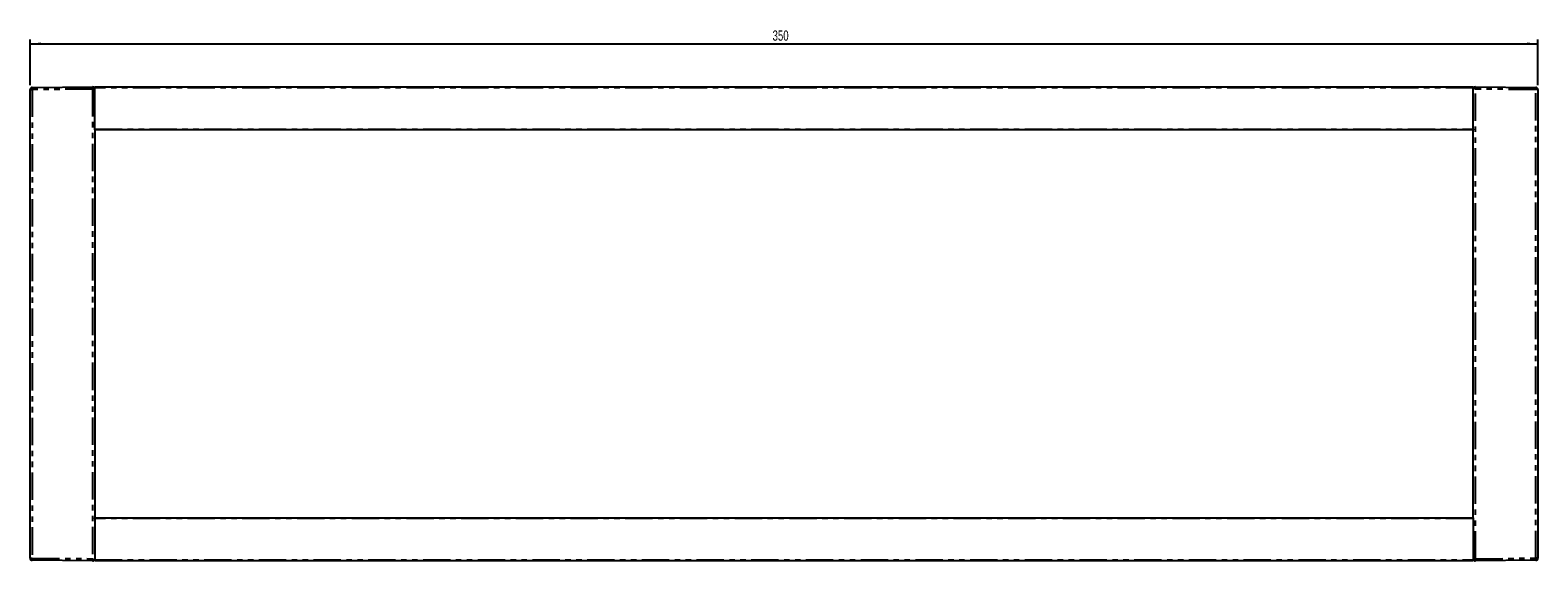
# Model space of a CAD drawing. Extents: x -427 to 307, y -45 to 546.
# Tile 2 of 4: x -427 to -77, y 423 to 546. Entities that reach past the tile are written whole.
import ezdxf
from ezdxf.enums import TextEntityAlignment as Align

# ---------------------------------------------------------------- set-up
doc = ezdxf.new("R2010")
doc.units = 0
doc.linetypes.add('PHANTOM', pattern=[12.7, 6.35, -1.27, 1.27, -1.27, 1.27, -1.27])
doc.layers.get('0').update_dxf_attribs({"linetype": 'CONTINUOUS'})
doc.dimstyles.new('SLDDIMSTYLE0', dxfattribs={"dimtxt": 2.311487, "dimasz": 2.5, "dimexe": 0, "dimexo": 0.0625, "dimgap": 0.577872, "dimtad": 1, "dimrnd": 1e-09, "dimzin": 12, "dimsah": 1, "dimcen": 0.09, "dimazin": 3, "dimtfac": 1, "dimtofl": 0, "dimtmove": 0, "dimatfit": 3})

# ---------------------------------------------------------------- blocks, each defined once
blk = doc.blocks.new('_D')
at = {"color": 7, "linetype": 'CONTINUOUS'}
for p, q in [((-426.87, 533.04), (-426.87, 543.67)), ((-426.87, 542.67), (-76.87, 542.67)), ((-76.87, 533.04), (-76.87, 543.67))]:
    blk.add_line(p, q, dxfattribs=at)
for points in [[(-426.87, 542.67), (-424.37, 542.36), (-424.37, 542.98)], [(-76.87, 542.67), (-79.37, 542.98), (-79.37, 542.36)]]:
    blk.add_solid(points, dxfattribs=at)
at = {"color": 7, "linetype": 'CONTINUOUS', "width": 0.7}
blk.add_text('350', height=2.381, dxfattribs=at).set_placement((-254.52, 542.67, 0.17), align=Align.BOTTOM_LEFT)

msp = doc.modelspace()

# ---------------------------------------------------------------- linework, layer by layer
at = {"color": 7, "linetype": 'CONTINUOUS'}
for p, q in [((-426.87, 423.287), (-426.87, 532.043)), ((-426.375, 532.543), (-412.37, 532.665)), ((-412.37, 532.165), (-412.017, 532.519)), ((-411.87, 532.465), (-411.87, 532.665)), ((-411.87, 532.665), (-91.87, 532.665)), ((-411.87, 522.865), (-411.87, 532.465)), ((-91.87, 532.665), (-91.87, 532.465)), ((-91.87, 522.865), (-91.87, 532.465)), ((-91.724, 532.519), (-91.37, 532.165)), ((-91.37, 532.665), (-77.366, 532.543)), ((-76.87, 532.043), (-76.87, 423.287)), ((-411.87, 522.665), (-411.87, 522.865)), ((-91.87, 522.665), (-411.87, 522.665)), ((-411.87, 522.665), (-411.87, 432.665)), ((-91.87, 522.865), (-91.87, 522.665)), ((-91.87, 432.665), (-91.87, 522.665)), ((-411.87, 432.465), (-411.87, 432.665)), ((-411.87, 432.665), (-91.87, 432.665)), ((-411.87, 432.465), (-411.87, 422.865)), ((-91.87, 432.665), (-91.87, 432.465)), ((-91.87, 432.465), (-91.87, 422.865)), ((-412.37, 422.665), (-426.375, 422.788)), ((-412.017, 422.812), (-412.37, 423.165)), ((-411.87, 422.665), (-411.87, 422.865)), ((-91.87, 422.665), (-411.87, 422.665)), ((-91.87, 422.865), (-91.87, 422.665)), ((-91.37, 423.165), (-91.724, 422.812)), ((-77.366, 422.788), (-91.37, 422.665))]:
    msp.add_line(p, q, dxfattribs=at)
at = {"color": 144, "linetype": 'CONTINUOUS'}
for p, q in [((-426.87, 532.043), (-426.375, 532.043)), ((-76.87, 532.043), (-77.366, 532.043)), ((-426.87, 423.287), (-426.375, 423.287)), ((-76.87, 423.287), (-77.366, 423.287))]:
    msp.add_line(p, q, dxfattribs=at)
at = {"color": 7, "linetype": 'PHANTOM'}
for p, q in [((-412.37, 532.165), (-426.375, 532.043)), ((-426.375, 532.043), (-426.375, 423.287)), ((-412.37, 532.165), (-412.37, 423.165)), ((-412.37, 532.165), (-412.37, 532.165)), ((-91.87, 532.465), (-411.87, 532.465)), ((-91.37, 423.165), (-91.37, 532.165)), ((-91.37, 532.165), (-91.37, 532.165)), ((-77.366, 532.043), (-91.37, 532.165)), ((-77.366, 423.287), (-77.366, 532.043)), ((-411.87, 522.865), (-91.87, 522.865)), ((-91.87, 432.465), (-411.87, 432.465)), ((-426.375, 423.287), (-412.37, 423.165)), ((-412.37, 423.165), (-412.37, 423.165)), ((-411.87, 422.865), (-91.87, 422.865)), ((-91.37, 423.165), (-77.366, 423.287)), ((-91.37, 423.165), (-91.37, 423.165))]:
    msp.add_line(p, q, dxfattribs=at)
at = {"color": 144, "linetype": 'CONTINUOUS'}
for centre, radius, start, end in [((-426.37, 532.043), 0.5, 90.5, 180), ((-412.05, 532.293), 14.327, 179.0002, 180.9998), ((-91.691, 532.293), 14.327, 359.0002, 0.9998), ((-77.37, 532.043), 0.5, 0, 89.5), ((-426.37, 423.287), 0.5, 180, 269.5), ((-412.05, 423.037), 14.327, 179.0002, 180.9998), ((-91.691, 423.037), 14.327, 359.0002, 0.9998), ((-77.37, 423.287), 0.5, 270.5, 0)]:
    msp.add_arc(centre, radius, start, end, dxfattribs=at)
at = {"color": 7, "linetype": 'PHANTOM'}
for centre, start, end in [((-383.721, 532.415), 179.50005, 180.49995), ((-120.019, 532.415), 359.50005, 0.49995), ((-383.721, 422.915), 179.50005, 180.49995), ((-120.019, 422.915), 359.50005, 0.49995)]:
    msp.add_arc(centre, 28.65, start, end, dxfattribs=at)
at = {"color": 7, "linetype": 'CONTINUOUS'}
for centre, start, end in [((-412.37, 532.165), 45, 90), ((-412.37, 532.165), 360, 45), ((-91.37, 532.165), 135, 180), ((-91.37, 532.165), 90, 135), ((-412.37, 423.165), 270, 315), ((-412.37, 423.165), 315, 360), ((-91.37, 423.165), 180, 225), ((-91.37, 423.165), 225, 270)]:
    msp.add_arc(centre, 0.5, start, end, dxfattribs=at)

# ---------------------------------------------------------------- dimensions: what is measured, and where the dimension line sits
dim = msp.add_linear_dim(base=(-76.87, 542.665), p1=(-426.87, 532.043), p2=(-76.87, 532.043), dimstyle='SLDDIMSTYLE0', dxfattribs=at)
dim.commit()
dim.dimension.update_dxf_attribs({"geometry": '_D', "text_midpoint": (-251.87, 542.665), "dimtype": 160})

doc.saveas('drawing.dxf')
